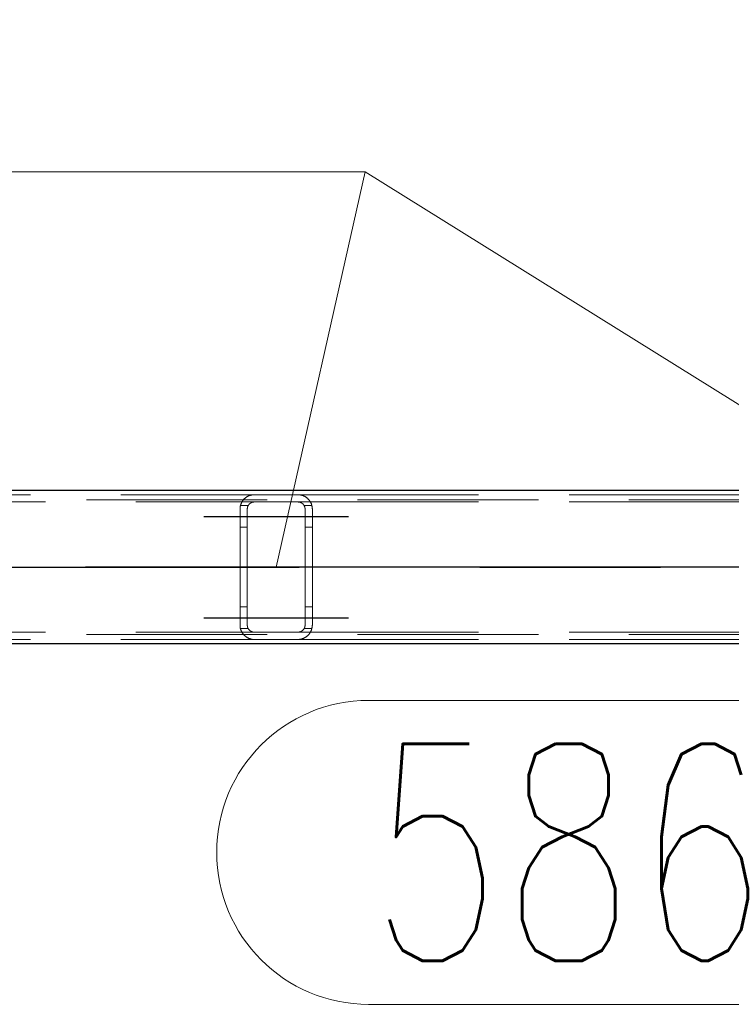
# Model space of a CAD drawing. Header units: millimetres. Extents: x -851 to 2, y 9346 to 10016.
# Tile 253 of 256: x -677 to -668, y 9756 to 9769. Entities that reach past the tile are written whole.
import ezdxf

# ---------------------------------------------------------------- set-up
doc = ezdxf.new("R2010")
doc.units = ezdxf.units.MM
doc.header["$LTSCALE"] = 10
doc.linetypes.add('HIDDEN', pattern=[0.375, 0.25, -0.125])
doc.linetypes.add('MITTE', pattern=[2, 1.25, -0.25, 0.25, -0.25])
for name, color, linetype, lineweight in [('PS_Hidden', 2, 'HIDDEN', 9), ('PS_Pos', 1, 'Continuous', 15), ('PS_Shape', 161, 'Continuous', 30), ('PS_SOLID', 7, 'Continuous', 30)]:
    doc.layers.add(name, color=color, linetype=linetype, lineweight=lineweight)
doc.layers.add('PS_Mid', color=5, linetype='MITTE')
doc.styles.add('simplex', font='simplex.shx', dxfattribs={"width": 0.75})

# ---------------------------------------------------------------- blocks, each defined once
blk = doc.blocks.new('*X547')
at = {"layer": 'PS_Hidden', "color": 2, "linetype": 'HIDDEN'}
for p, q in [((-683.517, 9762.575), (-674.168, 9762.575)), ((-674.245, 9762.56), (-674.24, 9762.562)), ((-674.24, 9762.562), (-674.234, 9762.564)), ((-674.234, 9762.564), (-674.229, 9762.566)), ((-674.229, 9762.566), (-674.223, 9762.567)), ((-674.223, 9762.567), (-674.218, 9762.569)), ((-674.218, 9762.569), (-674.211, 9762.57)), ((-674.211, 9762.57), (-674.205, 9762.572)), ((-674.205, 9762.572), (-674.198, 9762.573)), ((-674.198, 9762.573), (-674.191, 9762.574)), ((-674.191, 9762.574), (-674.183, 9762.574)), ((-674.183, 9762.574), (-674.176, 9762.575)), ((-674.176, 9762.575), (-674.168, 9762.575)), ((-674.168, 9762.575), (-673.568, 9762.575)), ((-673.568, 9762.575), (-664.168, 9762.575)), ((-673.568, 9762.575), (-673.561, 9762.575)), ((-673.561, 9762.575), (-673.554, 9762.574)), ((-673.554, 9762.574), (-673.547, 9762.574)), ((-673.547, 9762.574), (-673.54, 9762.573)), ((-673.54, 9762.573), (-673.533, 9762.572)), ((-673.533, 9762.572), (-673.526, 9762.57)), ((-673.526, 9762.57), (-673.519, 9762.569)), ((-673.519, 9762.569), (-673.513, 9762.567)), ((-673.513, 9762.567), (-673.507, 9762.565)), ((-673.507, 9762.565), (-673.502, 9762.564)), ((-673.502, 9762.564), (-673.497, 9762.562)), ((-486.492, 9762.505), (-781.692, 9762.505)), ((-683.308, 9762.475), (-674.168, 9762.475)), ((-674.363, 9762.423), (-674.361, 9762.427)), ((-674.361, 9762.427), (-674.36, 9762.432)), ((-674.36, 9762.432), (-674.359, 9762.436)), ((-674.359, 9762.436), (-674.357, 9762.441)), ((-674.357, 9762.441), (-674.356, 9762.445)), ((-674.356, 9762.445), (-674.354, 9762.45)), ((-674.354, 9762.45), (-674.352, 9762.454)), ((-674.352, 9762.454), (-674.35, 9762.458)), ((-674.35, 9762.458), (-674.348, 9762.463)), ((-674.348, 9762.463), (-674.346, 9762.467)), ((-674.346, 9762.467), (-674.344, 9762.471)), ((-674.344, 9762.471), (-674.342, 9762.475)), ((-674.342, 9762.475), (-674.339, 9762.479)), ((-674.339, 9762.479), (-674.337, 9762.483)), ((-674.337, 9762.483), (-674.334, 9762.486)), ((-674.334, 9762.486), (-674.332, 9762.49)), ((-674.332, 9762.49), (-674.329, 9762.494)), ((-674.329, 9762.494), (-674.326, 9762.497)), ((-674.326, 9762.497), (-674.324, 9762.501)), ((-674.324, 9762.501), (-674.321, 9762.504)), ((-674.321, 9762.504), (-674.318, 9762.508)), ((-674.318, 9762.508), (-674.315, 9762.511)), ((-674.315, 9762.511), (-674.312, 9762.514)), ((-674.312, 9762.514), (-674.309, 9762.517)), ((-674.309, 9762.517), (-674.305, 9762.521)), ((-674.305, 9762.521), (-674.302, 9762.524)), ((-674.302, 9762.524), (-674.299, 9762.526)), ((-674.299, 9762.526), (-674.296, 9762.529)), ((-674.296, 9762.529), (-674.292, 9762.532)), ((-674.292, 9762.532), (-674.289, 9762.535)), ((-674.289, 9762.535), (-674.285, 9762.537)), ((-674.285, 9762.537), (-674.281, 9762.54)), ((-674.281, 9762.54), (-674.277, 9762.543)), ((-674.277, 9762.543), (-674.273, 9762.545)), ((-674.273, 9762.545), (-674.268, 9762.548)), ((-674.268, 9762.548), (-674.264, 9762.55)), ((-674.264, 9762.55), (-674.259, 9762.553)), ((-674.259, 9762.553), (-674.255, 9762.555)), ((-674.255, 9762.555), (-674.25, 9762.558)), ((-674.254, 9762.427), (-674.255, 9762.425)), ((-674.253, 9762.429), (-674.254, 9762.427)), ((-674.251, 9762.431), (-674.253, 9762.429)), ((-674.25, 9762.433), (-674.251, 9762.431)), ((-674.25, 9762.558), (-674.245, 9762.56)), ((-674.249, 9762.434), (-674.25, 9762.433)), ((-674.247, 9762.436), (-674.249, 9762.434)), ((-674.246, 9762.438), (-674.247, 9762.436)), ((-674.244, 9762.44), (-674.246, 9762.438)), ((-674.243, 9762.442), (-674.244, 9762.44)), ((-674.241, 9762.443), (-674.243, 9762.442)), ((-674.24, 9762.445), (-674.241, 9762.443)), ((-674.238, 9762.447), (-674.24, 9762.445)), ((-674.236, 9762.448), (-674.238, 9762.447)), ((-674.234, 9762.45), (-674.236, 9762.448)), ((-674.233, 9762.452), (-674.234, 9762.45)), ((-674.231, 9762.453), (-674.233, 9762.452)), ((-674.229, 9762.455), (-674.231, 9762.453)), ((-674.227, 9762.456), (-674.229, 9762.455)), ((-674.225, 9762.457), (-674.227, 9762.456)), ((-674.223, 9762.459), (-674.225, 9762.457)), ((-674.22, 9762.46), (-674.223, 9762.459)), ((-674.218, 9762.462), (-674.22, 9762.46)), ((-674.216, 9762.463), (-674.218, 9762.462)), ((-674.213, 9762.464), (-674.216, 9762.463)), ((-674.211, 9762.466), (-674.213, 9762.464)), ((-674.208, 9762.467), (-674.211, 9762.466)), ((-674.205, 9762.468), (-674.208, 9762.467)), ((-674.203, 9762.469), (-674.205, 9762.468)), ((-674.2, 9762.47), (-674.203, 9762.469)), ((-674.197, 9762.471), (-674.2, 9762.47)), ((-674.194, 9762.472), (-674.197, 9762.471)), ((-674.191, 9762.472), (-674.194, 9762.472)), ((-674.188, 9762.473), (-674.191, 9762.472)), ((-674.185, 9762.474), (-674.188, 9762.473)), ((-674.182, 9762.474), (-674.185, 9762.474)), ((-674.178, 9762.474), (-674.182, 9762.474)), ((-674.175, 9762.475), (-674.178, 9762.474)), ((-674.172, 9762.475), (-674.175, 9762.475)), ((-674.168, 9762.475), (-674.172, 9762.475)), ((-673.568, 9762.475), (-674.168, 9762.475)), ((-673.568, 9762.475), (-664.168, 9762.475)), ((-673.565, 9762.475), (-673.568, 9762.475)), ((-673.562, 9762.475), (-673.565, 9762.475)), ((-673.559, 9762.474), (-673.562, 9762.475)), ((-673.555, 9762.474), (-673.559, 9762.474)), ((-673.552, 9762.474), (-673.555, 9762.474)), ((-673.549, 9762.473), (-673.552, 9762.474)), ((-673.545, 9762.472), (-673.549, 9762.473)), ((-673.542, 9762.471), (-673.545, 9762.472)), ((-673.539, 9762.47), (-673.542, 9762.471)), ((-673.536, 9762.47), (-673.539, 9762.47)), ((-673.533, 9762.469), (-673.536, 9762.47)), ((-673.531, 9762.468), (-673.533, 9762.469)), ((-673.528, 9762.466), (-673.531, 9762.468)), ((-673.525, 9762.465), (-673.528, 9762.466)), ((-673.523, 9762.464), (-673.525, 9762.465)), ((-673.52, 9762.463), (-673.523, 9762.464)), ((-673.518, 9762.461), (-673.52, 9762.463)), ((-673.515, 9762.46), (-673.518, 9762.461)), ((-673.513, 9762.458), (-673.515, 9762.46)), ((-673.511, 9762.457), (-673.513, 9762.458)), ((-673.509, 9762.455), (-673.511, 9762.457)), ((-673.507, 9762.453), (-673.509, 9762.455)), ((-673.505, 9762.452), (-673.507, 9762.453)), ((-673.503, 9762.45), (-673.505, 9762.452)), ((-673.501, 9762.449), (-673.503, 9762.45)), ((-673.499, 9762.447), (-673.501, 9762.449)), ((-673.497, 9762.445), (-673.499, 9762.447)), ((-673.497, 9762.562), (-673.492, 9762.56)), ((-673.496, 9762.444), (-673.497, 9762.445)), ((-673.494, 9762.442), (-673.496, 9762.444)), ((-673.493, 9762.44), (-673.494, 9762.442)), ((-673.491, 9762.438), (-673.493, 9762.44)), ((-673.492, 9762.56), (-673.487, 9762.557)), ((-673.49, 9762.437), (-673.491, 9762.438)), ((-673.488, 9762.435), (-673.49, 9762.437)), ((-673.487, 9762.433), (-673.488, 9762.435)), ((-673.487, 9762.557), (-673.482, 9762.555)), ((-673.486, 9762.431), (-673.487, 9762.433)), ((-673.484, 9762.429), (-673.486, 9762.431)), ((-673.483, 9762.427), (-673.484, 9762.429)), ((-673.482, 9762.425), (-673.483, 9762.427)), ((-673.482, 9762.555), (-673.477, 9762.553)), ((-673.477, 9762.553), (-673.472, 9762.55)), ((-673.472, 9762.55), (-673.468, 9762.548)), ((-673.468, 9762.548), (-673.463, 9762.545)), ((-673.463, 9762.545), (-673.459, 9762.542)), ((-673.459, 9762.542), (-673.455, 9762.539)), ((-673.455, 9762.539), (-673.451, 9762.536)), ((-673.451, 9762.536), (-673.447, 9762.534)), ((-673.447, 9762.534), (-673.443, 9762.531)), ((-673.443, 9762.531), (-673.439, 9762.528)), ((-673.439, 9762.528), (-673.436, 9762.525)), ((-673.436, 9762.525), (-673.432, 9762.522)), ((-673.432, 9762.522), (-673.429, 9762.519)), ((-673.429, 9762.519), (-673.426, 9762.515)), ((-673.426, 9762.515), (-673.423, 9762.512)), ((-673.423, 9762.512), (-673.42, 9762.509)), ((-673.42, 9762.509), (-673.417, 9762.506)), ((-673.417, 9762.506), (-673.414, 9762.503)), ((-673.414, 9762.503), (-673.412, 9762.499)), ((-673.412, 9762.499), (-673.409, 9762.496)), ((-673.409, 9762.496), (-673.406, 9762.492)), ((-673.406, 9762.492), (-673.404, 9762.488)), ((-673.404, 9762.488), (-673.401, 9762.485)), ((-673.401, 9762.485), (-673.399, 9762.481)), ((-673.399, 9762.481), (-673.396, 9762.477)), ((-673.396, 9762.477), (-673.394, 9762.473)), ((-673.394, 9762.473), (-673.392, 9762.469)), ((-673.392, 9762.469), (-673.39, 9762.465)), ((-673.39, 9762.465), (-673.388, 9762.461)), ((-673.388, 9762.461), (-673.386, 9762.457)), ((-673.386, 9762.457), (-673.384, 9762.452)), ((-673.384, 9762.452), (-673.382, 9762.448)), ((-673.382, 9762.448), (-673.381, 9762.444)), ((-673.381, 9762.444), (-673.379, 9762.439)), ((-673.379, 9762.439), (-673.378, 9762.435)), ((-673.378, 9762.435), (-673.376, 9762.43)), ((-673.376, 9762.43), (-673.375, 9762.426)), ((-673.375, 9762.426), (-673.374, 9762.421)), ((-674.368, 9762.39), (-674.367, 9762.394)), ((-674.368, 9762.385), (-674.368, 9762.39)), ((-674.368, 9762.38), (-674.368, 9762.385)), ((-674.368, 9762.375), (-674.368, 9762.38)), ((-674.368, 9760.775), (-674.368, 9762.375)), ((-674.367, 9762.399), (-674.366, 9762.404)), ((-674.367, 9762.394), (-674.367, 9762.399)), ((-674.366, 9762.404), (-674.365, 9762.409)), ((-674.365, 9762.413), (-674.364, 9762.418)), ((-674.365, 9762.409), (-674.365, 9762.413)), ((-674.364, 9762.418), (-674.363, 9762.423)), ((-674.255, 9762.425), (-674.362, 9762.425)), ((-674.267, 9762.388), (-674.268, 9762.386)), ((-674.268, 9762.386), (-674.268, 9762.384)), ((-674.268, 9762.384), (-674.268, 9762.382)), ((-674.268, 9762.382), (-674.268, 9762.379)), ((-674.268, 9762.379), (-674.268, 9762.377)), ((-674.268, 9762.377), (-674.268, 9762.375)), ((-674.268, 9762.375), (-674.268, 9762.375)), ((-674.268, 9762.375), (-674.268, 9760.775)), ((-674.266, 9762.395), (-674.267, 9762.393)), ((-674.267, 9762.393), (-674.267, 9762.39)), ((-674.267, 9762.39), (-674.267, 9762.388)), ((-674.265, 9762.399), (-674.266, 9762.397)), ((-674.266, 9762.397), (-674.266, 9762.395)), ((-674.264, 9762.404), (-674.265, 9762.402)), ((-674.265, 9762.402), (-674.265, 9762.399)), ((-674.263, 9762.406), (-674.264, 9762.404)), ((-674.262, 9762.41), (-674.263, 9762.408)), ((-674.263, 9762.408), (-674.263, 9762.406)), ((-674.261, 9762.412), (-674.262, 9762.41)), ((-674.26, 9762.415), (-674.261, 9762.412)), ((-674.259, 9762.417), (-674.26, 9762.415)), ((-674.258, 9762.419), (-674.259, 9762.417)), ((-674.257, 9762.421), (-674.258, 9762.419)), ((-674.256, 9762.423), (-674.257, 9762.421)), ((-674.255, 9762.425), (-674.256, 9762.423)), ((-673.481, 9762.423), (-673.482, 9762.425)), ((-673.375, 9762.425), (-673.482, 9762.425)), ((-673.48, 9762.421), (-673.481, 9762.423)), ((-673.479, 9762.419), (-673.48, 9762.421)), ((-673.478, 9762.417), (-673.479, 9762.419)), ((-673.477, 9762.415), (-673.478, 9762.417)), ((-673.476, 9762.413), (-673.477, 9762.415)), ((-673.475, 9762.411), (-673.476, 9762.413)), ((-673.474, 9762.409), (-673.475, 9762.411)), ((-673.474, 9762.407), (-673.474, 9762.409)), ((-673.473, 9762.405), (-673.474, 9762.407)), ((-673.472, 9762.403), (-673.473, 9762.405)), ((-673.472, 9762.401), (-673.472, 9762.403)), ((-673.471, 9762.398), (-673.472, 9762.401)), ((-673.471, 9762.396), (-673.471, 9762.398)), ((-673.47, 9762.394), (-673.471, 9762.396)), ((-673.47, 9762.392), (-673.47, 9762.394)), ((-673.47, 9762.39), (-673.47, 9762.392)), ((-673.469, 9762.388), (-673.47, 9762.39)), ((-673.469, 9762.385), (-673.469, 9762.388)), ((-673.469, 9762.383), (-673.469, 9762.385)), ((-673.469, 9762.381), (-673.469, 9762.383)), ((-673.468, 9762.379), (-673.469, 9762.381)), ((-673.468, 9762.377), (-673.468, 9762.379)), ((-673.468, 9762.375), (-673.468, 9762.377)), ((-673.468, 9760.775), (-673.468, 9762.375)), ((-673.374, 9762.421), (-673.373, 9762.417)), ((-673.373, 9762.417), (-673.372, 9762.412)), ((-673.372, 9762.412), (-673.371, 9762.407)), ((-673.371, 9762.407), (-673.37, 9762.403)), ((-673.37, 9762.403), (-673.37, 9762.398)), ((-673.37, 9762.398), (-673.369, 9762.394)), ((-673.369, 9762.394), (-673.369, 9762.389)), ((-673.369, 9762.389), (-673.369, 9762.384)), ((-673.369, 9762.384), (-673.368, 9762.38)), ((-673.368, 9762.38), (-673.368, 9762.375)), ((-673.368, 9762.375), (-673.368, 9762.375)), ((-673.368, 9762.375), (-673.368, 9760.775)), ((-674.268, 9762.125), (-674.368, 9762.125)), ((-673.368, 9762.125), (-673.468, 9762.125)), ((-674.268, 9761.025), (-674.368, 9761.025)), ((-673.368, 9761.025), (-673.468, 9761.025)), ((-683.308, 9760.675), (-674.168, 9760.675)), ((-674.368, 9760.77), (-674.368, 9760.775)), ((-674.368, 9760.765), (-674.368, 9760.77)), ((-674.368, 9760.76), (-674.368, 9760.765)), ((-674.367, 9760.755), (-674.368, 9760.76)), ((-674.367, 9760.751), (-674.367, 9760.755)), ((-674.366, 9760.746), (-674.367, 9760.751)), ((-674.365, 9760.741), (-674.366, 9760.746)), ((-674.365, 9760.736), (-674.365, 9760.741)), ((-674.364, 9760.732), (-674.365, 9760.736)), ((-674.363, 9760.727), (-674.364, 9760.732)), ((-674.361, 9760.722), (-674.363, 9760.727)), ((-674.255, 9760.725), (-674.362, 9760.725)), ((-674.36, 9760.718), (-674.361, 9760.722)), ((-674.359, 9760.713), (-674.36, 9760.718)), ((-674.357, 9760.709), (-674.359, 9760.713)), ((-674.356, 9760.704), (-674.357, 9760.709)), ((-674.354, 9760.7), (-674.356, 9760.704)), ((-674.352, 9760.696), (-674.354, 9760.7)), ((-674.35, 9760.691), (-674.352, 9760.696)), ((-674.348, 9760.687), (-674.35, 9760.691)), ((-674.346, 9760.683), (-674.348, 9760.687)), ((-674.344, 9760.679), (-674.346, 9760.683)), ((-674.342, 9760.675), (-674.344, 9760.679)), ((-674.339, 9760.671), (-674.342, 9760.675)), ((-674.337, 9760.667), (-674.339, 9760.671)), ((-674.334, 9760.663), (-674.337, 9760.667)), ((-674.332, 9760.66), (-674.334, 9760.663)), ((-674.329, 9760.656), (-674.332, 9760.66)), ((-674.268, 9760.775), (-674.268, 9760.773)), ((-674.268, 9760.773), (-674.268, 9760.77)), ((-674.268, 9760.77), (-674.268, 9760.768)), ((-674.268, 9760.768), (-674.268, 9760.766)), ((-674.268, 9760.766), (-674.268, 9760.764)), ((-674.268, 9760.764), (-674.267, 9760.762)), ((-674.267, 9760.762), (-674.267, 9760.759)), ((-674.267, 9760.759), (-674.267, 9760.757)), ((-674.267, 9760.757), (-674.266, 9760.755)), ((-674.266, 9760.755), (-674.266, 9760.753)), ((-674.266, 9760.753), (-674.265, 9760.75)), ((-674.265, 9760.75), (-674.265, 9760.748)), ((-674.265, 9760.748), (-674.264, 9760.746)), ((-674.264, 9760.746), (-674.263, 9760.744)), ((-674.263, 9760.744), (-674.263, 9760.742)), ((-674.263, 9760.742), (-674.262, 9760.74)), ((-674.262, 9760.74), (-674.261, 9760.737)), ((-674.261, 9760.737), (-674.26, 9760.735)), ((-674.26, 9760.735), (-674.259, 9760.733)), ((-674.259, 9760.733), (-674.258, 9760.731)), ((-674.258, 9760.731), (-674.257, 9760.729)), ((-674.257, 9760.729), (-674.256, 9760.727)), ((-674.256, 9760.727), (-674.255, 9760.725)), ((-674.255, 9760.725), (-674.254, 9760.723)), ((-674.254, 9760.723), (-674.253, 9760.721)), ((-674.253, 9760.721), (-674.251, 9760.719)), ((-674.251, 9760.719), (-674.25, 9760.717)), ((-674.25, 9760.717), (-674.249, 9760.715)), ((-674.249, 9760.715), (-674.247, 9760.713)), ((-674.247, 9760.713), (-674.246, 9760.712)), ((-674.246, 9760.712), (-674.244, 9760.71)), ((-674.244, 9760.71), (-674.243, 9760.708)), ((-674.243, 9760.708), (-674.241, 9760.706)), ((-674.241, 9760.706), (-674.24, 9760.705)), ((-674.24, 9760.705), (-674.238, 9760.703)), ((-674.238, 9760.703), (-674.236, 9760.701)), ((-674.236, 9760.701), (-674.234, 9760.7)), ((-674.234, 9760.7), (-674.233, 9760.698)), ((-674.233, 9760.698), (-674.231, 9760.697)), ((-674.231, 9760.697), (-674.229, 9760.695)), ((-674.229, 9760.695), (-674.227, 9760.694)), ((-674.227, 9760.694), (-674.225, 9760.692)), ((-674.225, 9760.692), (-674.223, 9760.691)), ((-674.223, 9760.691), (-674.22, 9760.689)), ((-674.22, 9760.689), (-674.218, 9760.688)), ((-674.218, 9760.688), (-674.216, 9760.687)), ((-674.216, 9760.687), (-674.213, 9760.685)), ((-674.213, 9760.685), (-674.211, 9760.684)), ((-674.211, 9760.684), (-674.208, 9760.683)), ((-674.208, 9760.683), (-674.205, 9760.682)), ((-674.205, 9760.682), (-674.203, 9760.681)), ((-674.203, 9760.681), (-674.2, 9760.68)), ((-674.2, 9760.68), (-674.197, 9760.679)), ((-674.197, 9760.679), (-674.194, 9760.678)), ((-674.194, 9760.678), (-674.191, 9760.677)), ((-674.191, 9760.677), (-674.188, 9760.677)), ((-674.188, 9760.677), (-674.185, 9760.676)), ((-674.185, 9760.676), (-674.182, 9760.676)), ((-674.182, 9760.676), (-674.178, 9760.675)), ((-674.178, 9760.675), (-674.175, 9760.675)), ((-674.175, 9760.675), (-674.172, 9760.675)), ((-674.172, 9760.675), (-674.168, 9760.675)), ((-674.168, 9760.675), (-673.568, 9760.675)), ((-674.168, 9760.675), (-674.168, 9760.675)), ((-673.568, 9760.675), (-664.168, 9760.675)), ((-673.568, 9760.675), (-673.565, 9760.675)), ((-673.565, 9760.675), (-673.562, 9760.675)), ((-673.562, 9760.675), (-673.559, 9760.675)), ((-673.559, 9760.675), (-673.555, 9760.676)), ((-673.555, 9760.676), (-673.552, 9760.676)), ((-673.552, 9760.676), (-673.549, 9760.677)), ((-673.549, 9760.677), (-673.545, 9760.678)), ((-673.545, 9760.678), (-673.542, 9760.678)), ((-673.542, 9760.678), (-673.539, 9760.679)), ((-673.539, 9760.679), (-673.536, 9760.68)), ((-673.536, 9760.68), (-673.533, 9760.681)), ((-673.533, 9760.681), (-673.531, 9760.682)), ((-673.531, 9760.682), (-673.528, 9760.683)), ((-673.528, 9760.683), (-673.525, 9760.685)), ((-673.525, 9760.685), (-673.523, 9760.686)), ((-673.523, 9760.686), (-673.52, 9760.687)), ((-673.52, 9760.687), (-673.518, 9760.689)), ((-673.518, 9760.689), (-673.515, 9760.69)), ((-673.515, 9760.69), (-673.513, 9760.692)), ((-673.513, 9760.692), (-673.511, 9760.693)), ((-673.511, 9760.693), (-673.509, 9760.695)), ((-673.509, 9760.695), (-673.507, 9760.696)), ((-673.507, 9760.696), (-673.505, 9760.698)), ((-673.505, 9760.698), (-673.503, 9760.7)), ((-673.503, 9760.7), (-673.501, 9760.701)), ((-673.501, 9760.701), (-673.499, 9760.703)), ((-673.499, 9760.703), (-673.497, 9760.705)), ((-673.497, 9760.705), (-673.496, 9760.706)), ((-673.496, 9760.706), (-673.494, 9760.708)), ((-673.494, 9760.708), (-673.493, 9760.71)), ((-673.493, 9760.71), (-673.491, 9760.711)), ((-673.491, 9760.711), (-673.49, 9760.713)), ((-673.49, 9760.713), (-673.488, 9760.715)), ((-673.488, 9760.715), (-673.487, 9760.717)), ((-673.487, 9760.717), (-673.486, 9760.719)), ((-673.486, 9760.719), (-673.484, 9760.721)), ((-673.484, 9760.721), (-673.483, 9760.723)), ((-673.483, 9760.723), (-673.482, 9760.724)), ((-673.482, 9760.724), (-673.481, 9760.726)), ((-673.375, 9760.725), (-673.482, 9760.725)), ((-673.481, 9760.726), (-673.48, 9760.728)), ((-673.48, 9760.728), (-673.479, 9760.73)), ((-673.479, 9760.73), (-673.478, 9760.732)), ((-673.478, 9760.732), (-673.477, 9760.735)), ((-673.477, 9760.735), (-673.476, 9760.737)), ((-673.476, 9760.737), (-673.475, 9760.739)), ((-673.475, 9760.739), (-673.474, 9760.741)), ((-673.474, 9760.743), (-673.473, 9760.745)), ((-673.474, 9760.741), (-673.474, 9760.743)), ((-673.473, 9760.745), (-673.472, 9760.747)), ((-673.472, 9760.749), (-673.471, 9760.751)), ((-673.472, 9760.747), (-673.472, 9760.749)), ((-673.471, 9760.754), (-673.47, 9760.756)), ((-673.471, 9760.751), (-673.471, 9760.754)), ((-673.47, 9760.76), (-673.469, 9760.762)), ((-673.47, 9760.758), (-673.47, 9760.76)), ((-673.47, 9760.756), (-673.47, 9760.758)), ((-673.469, 9760.769), (-673.468, 9760.771)), ((-673.469, 9760.766), (-673.469, 9760.769)), ((-673.469, 9760.764), (-673.469, 9760.766)), ((-673.469, 9760.762), (-673.469, 9760.764)), ((-673.468, 9760.773), (-673.468, 9760.775)), ((-673.468, 9760.771), (-673.468, 9760.773)), ((-673.406, 9760.658), (-673.409, 9760.654)), ((-673.404, 9760.661), (-673.406, 9760.658)), ((-673.401, 9760.665), (-673.404, 9760.661)), ((-673.399, 9760.669), (-673.401, 9760.665)), ((-673.396, 9760.673), (-673.399, 9760.669)), ((-673.394, 9760.677), (-673.396, 9760.673)), ((-673.392, 9760.681), (-673.394, 9760.677)), ((-673.39, 9760.685), (-673.392, 9760.681)), ((-673.388, 9760.689), (-673.39, 9760.685)), ((-673.386, 9760.693), (-673.388, 9760.689)), ((-673.384, 9760.697), (-673.386, 9760.693)), ((-673.382, 9760.702), (-673.384, 9760.697)), ((-673.381, 9760.706), (-673.382, 9760.702)), ((-673.379, 9760.711), (-673.381, 9760.706)), ((-673.378, 9760.715), (-673.379, 9760.711)), ((-673.376, 9760.719), (-673.378, 9760.715)), ((-673.375, 9760.724), (-673.376, 9760.719)), ((-673.374, 9760.729), (-673.375, 9760.724)), ((-673.373, 9760.733), (-673.374, 9760.729)), ((-673.372, 9760.738), (-673.373, 9760.733)), ((-673.371, 9760.742), (-673.372, 9760.738)), ((-673.37, 9760.747), (-673.371, 9760.742)), ((-673.369, 9760.756), (-673.37, 9760.752)), ((-673.37, 9760.752), (-673.37, 9760.747)), ((-673.368, 9760.77), (-673.369, 9760.766)), ((-673.369, 9760.766), (-673.369, 9760.761)), ((-673.369, 9760.761), (-673.369, 9760.756)), ((-673.368, 9760.775), (-673.368, 9760.77)), ((-486.492, 9760.645), (-781.692, 9760.645)), ((-683.517, 9760.575), (-674.168, 9760.575)), ((-674.326, 9760.652), (-674.329, 9760.656)), ((-674.324, 9760.649), (-674.326, 9760.652)), ((-674.321, 9760.645), (-674.324, 9760.649)), ((-674.318, 9760.642), (-674.321, 9760.645)), ((-674.315, 9760.639), (-674.318, 9760.642)), ((-674.312, 9760.636), (-674.315, 9760.639)), ((-674.309, 9760.632), (-674.312, 9760.636)), ((-674.305, 9760.629), (-674.309, 9760.632)), ((-674.302, 9760.626), (-674.305, 9760.629)), ((-674.299, 9760.623), (-674.302, 9760.626)), ((-674.296, 9760.621), (-674.299, 9760.623)), ((-674.292, 9760.618), (-674.296, 9760.621)), ((-674.289, 9760.615), (-674.292, 9760.618)), ((-674.285, 9760.612), (-674.289, 9760.615)), ((-674.281, 9760.61), (-674.285, 9760.612)), ((-674.277, 9760.607), (-674.281, 9760.61)), ((-674.273, 9760.604), (-674.277, 9760.607)), ((-674.268, 9760.602), (-674.273, 9760.604)), ((-674.264, 9760.599), (-674.268, 9760.602)), ((-674.259, 9760.597), (-674.264, 9760.599)), ((-674.255, 9760.595), (-674.259, 9760.597)), ((-674.25, 9760.592), (-674.255, 9760.595)), ((-674.245, 9760.59), (-674.25, 9760.592)), ((-674.24, 9760.588), (-674.245, 9760.59)), ((-674.234, 9760.586), (-674.24, 9760.588)), ((-674.229, 9760.584), (-674.234, 9760.586)), ((-674.223, 9760.583), (-674.229, 9760.584)), ((-674.218, 9760.581), (-674.223, 9760.583)), ((-674.211, 9760.58), (-674.218, 9760.581)), ((-674.205, 9760.578), (-674.211, 9760.58)), ((-674.198, 9760.577), (-674.205, 9760.578)), ((-674.191, 9760.576), (-674.198, 9760.577)), ((-674.183, 9760.575), (-674.191, 9760.576)), ((-674.176, 9760.575), (-674.183, 9760.575)), ((-674.168, 9760.575), (-674.176, 9760.575)), ((-673.568, 9760.575), (-674.168, 9760.575)), ((-673.568, 9760.575), (-664.168, 9760.575)), ((-673.561, 9760.575), (-673.568, 9760.575)), ((-673.554, 9760.575), (-673.561, 9760.575)), ((-673.547, 9760.576), (-673.554, 9760.575)), ((-673.54, 9760.577), (-673.547, 9760.576)), ((-673.533, 9760.578), (-673.54, 9760.577)), ((-673.526, 9760.579), (-673.533, 9760.578)), ((-673.519, 9760.581), (-673.526, 9760.579)), ((-673.513, 9760.583), (-673.519, 9760.581)), ((-673.507, 9760.584), (-673.513, 9760.583)), ((-673.502, 9760.586), (-673.507, 9760.584)), ((-673.497, 9760.588), (-673.502, 9760.586)), ((-673.492, 9760.59), (-673.497, 9760.588)), ((-673.487, 9760.592), (-673.492, 9760.59)), ((-673.482, 9760.595), (-673.487, 9760.592)), ((-673.477, 9760.597), (-673.482, 9760.595)), ((-673.472, 9760.6), (-673.477, 9760.597)), ((-673.468, 9760.602), (-673.472, 9760.6)), ((-673.463, 9760.605), (-673.468, 9760.602)), ((-673.459, 9760.608), (-673.463, 9760.605)), ((-673.455, 9760.61), (-673.459, 9760.608)), ((-673.451, 9760.613), (-673.455, 9760.61)), ((-673.447, 9760.616), (-673.451, 9760.613)), ((-673.443, 9760.619), (-673.447, 9760.616)), ((-673.439, 9760.622), (-673.443, 9760.619)), ((-673.436, 9760.625), (-673.439, 9760.622)), ((-673.432, 9760.628), (-673.436, 9760.625)), ((-673.429, 9760.631), (-673.432, 9760.628)), ((-673.426, 9760.634), (-673.429, 9760.631)), ((-673.423, 9760.637), (-673.426, 9760.634)), ((-673.42, 9760.641), (-673.423, 9760.637)), ((-673.417, 9760.644), (-673.42, 9760.641)), ((-673.414, 9760.647), (-673.417, 9760.644)), ((-673.412, 9760.651), (-673.414, 9760.647)), ((-673.409, 9760.654), (-673.412, 9760.651))]:
    blk.add_line(p, q, dxfattribs=at)
at = {"layer": 'PS_Mid', "color": 5, "linetype": 'MITTE'}
for p, q in [((-674.868, 9762.275), (-673.768, 9762.275)), ((-674.868, 9762.275), (-673.768, 9762.275)), ((-673.968, 9762.275), (-672.868, 9762.275)), ((-673.968, 9762.275), (-672.868, 9762.275)), ((-484.003, 9761.575), (-784.181, 9761.575)), ((-686.052, 9761.575), (-631.684, 9761.575)), ((-673.868, 9761.575), (-673.868, 9761.575)), ((-674.868, 9760.875), (-673.768, 9760.875)), ((-674.868, 9760.875), (-673.768, 9760.875)), ((-673.968, 9760.875), (-672.868, 9760.875)), ((-673.968, 9760.875), (-672.868, 9760.875))]:
    blk.add_line(p, q, dxfattribs=at)
at = {"layer": 'PS_SOLID', "color": 7, "linetype": 'Continuous'}
for p, q in [((-486.492, 9762.635), (-781.692, 9762.635)), ((-486.492, 9760.515), (-781.692, 9760.515))]:
    blk.add_line(p, q, dxfattribs=at)
blk = doc.blocks.new('*X597')
at = {"color": 1}
for p, q in [((-658.872, 9761.575), (-659.812, 9757.632)), ((-672.591, 9759.732), (-666.912, 9759.732)), ((-664.812, 9757.632), (-659.812, 9757.632)), ((-672.591, 9755.532), (-666.912, 9755.532))]:
    blk.add_line(p, q, dxfattribs=at)
for centre, start, end in [((-672.591, 9757.632), 90, 270), ((-666.912, 9757.632), 270, 90)]:
    blk.add_arc(centre, 2.1, start, end, dxfattribs=at)
at = {"color": 30, "style": 'simplex', "width": 0.75}
blk.add_text('586', height=3, dxfattribs=at).set_placement((-672.591, 9756.132))
blk = doc.blocks.new('*X598')
at = {"color": 1}
for p, q in [((-685.523, 9769.139), (-679.738, 9769.139)), ((-677.638, 9767.039), (-672.638, 9767.039)), ((-663.868, 9761.575), (-672.638, 9767.039)), ((-685.523, 9764.939), (-679.738, 9764.939))]:
    blk.add_line(p, q, dxfattribs=at)
for centre, start, end in [((-685.523, 9767.039), 90, 270), ((-679.738, 9767.039), 270, 90)]:
    blk.add_arc(centre, 2.1, start, end, dxfattribs=at)
at = {"color": 30, "style": 'simplex', "width": 0.75}
blk.add_text('590', height=3, dxfattribs=at).set_placement((-685.523, 9765.539))
blk = doc.blocks.new('*X623')
at = {"color": 1}
for p, q in [((-685.523, 9769.139), (-679.738, 9769.139)), ((-677.638, 9767.039), (-672.638, 9767.039)), ((-673.868, 9761.575), (-672.638, 9767.039)), ((-685.523, 9764.939), (-679.738, 9764.939))]:
    blk.add_line(p, q, dxfattribs=at)
for centre, start, end in [((-685.523, 9767.039), 90, 270), ((-679.738, 9767.039), 270, 90)]:
    blk.add_arc(centre, 2.1, start, end, dxfattribs=at)
at = {"color": 30, "style": 'simplex', "width": 0.75}
blk.add_text('590', height=3, dxfattribs=at).set_placement((-685.523, 9765.539))

msp = doc.modelspace()

# ---------------------------------------------------------------- block references
at = {"layer": 'PS_Pos'}
for name in ['*X598', '*X623', '*X597']:
    msp.add_blockref(name, (0, 0), dxfattribs=at)
at = {"layer": 'PS_Shape', "color": 31}
msp.add_blockref('*X547', (0, 0), dxfattribs=at)

doc.saveas('drawing.dxf')
